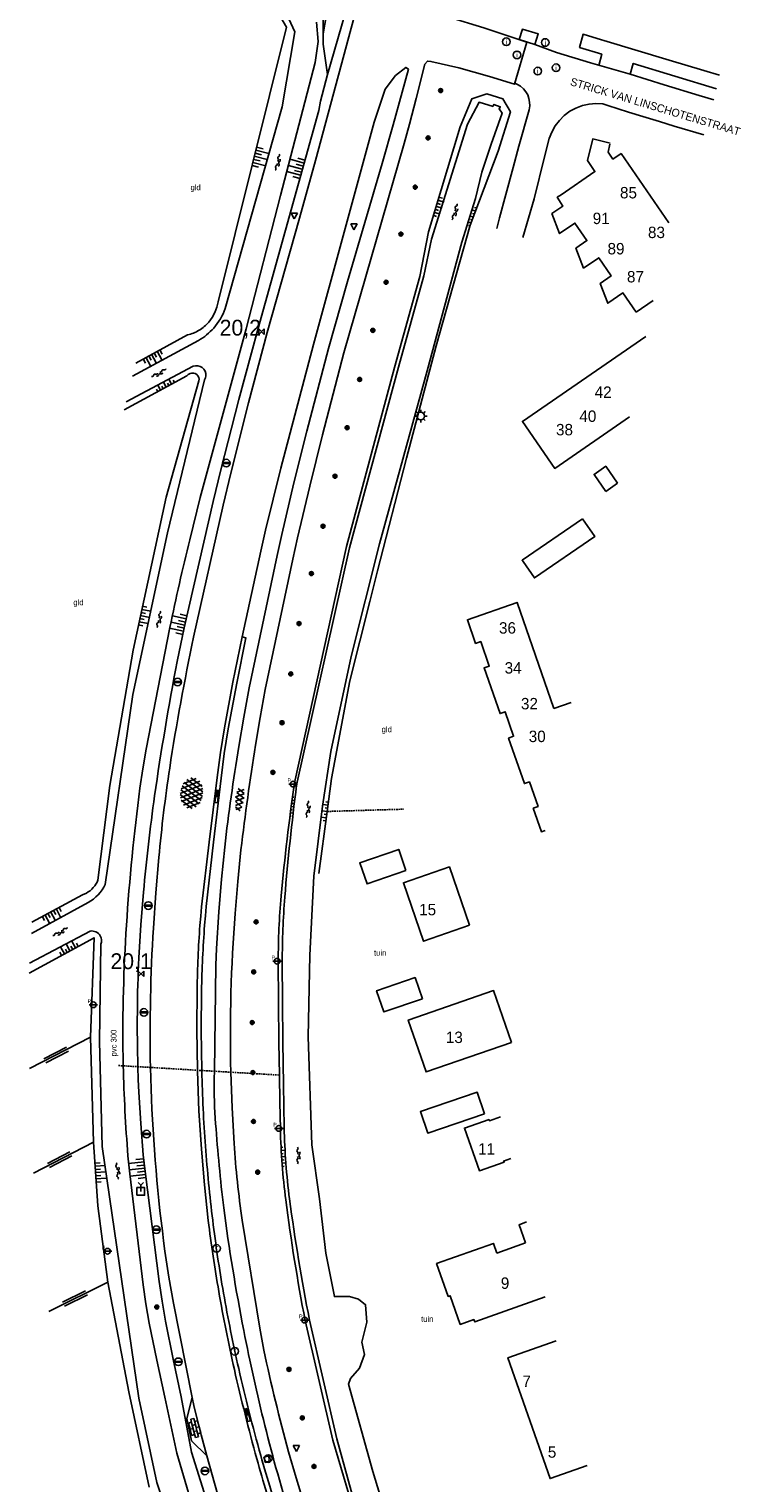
# Model space of a CAD drawing. Header units: metres. Extents: x 121538 to 126242, y 445257 to 454505.
# Tile 43 of 83: x 122123 to 122234, y 452677 to 452907. Entities that reach past the tile are written whole.
import ezdxf
from ezdxf.enums import TextEntityAlignment as Align

# ---------------------------------------------------------------- set-up
doc = ezdxf.new("R2010")
doc.units = ezdxf.units.M
doc.linetypes.add('GREPPEL', pattern=[100, 100, 0])
doc.linetypes.add('STIPPELFIJN', pattern=[0.375, 0.25, -0.125])
for name, color, linetype in [('B01_F', 8, 'Continuous'), ('B01_T', 8, 'Continuous'), ('SYMBD01', 8, 'Continuous'), ('SYMBD02', 8, 'Continuous'), ('SYMBD04', 8, 'Continuous'), ('SYMBD05', 8, 'Continuous'), ('TEK-D05', 8, 'Continuous'), ('TEK-D06', 8, 'Continuous'), ('TEK-D20', 7, 'Continuous'), ('TER-D07S', 8, 'Continuous'), ('TER-T02', 8, 'RASTER'), ('TER-T07', 8, 'GREPPEL'), ('TER-T09', 8, 'Continuous'), ('TOPOT05', 8, 'STIPPELFIJN'), ('TOPOT06', 8, 'WALB'), ('TOPOT18', 8, 'STIPPELFIJN'), ('TOPOT21', 8, 'Continuous'), ('TOPOT22', 8, 'Continuous'), ('TOPOT23', 8, 'Continuous'), ('TOPOT26', 8, 'Continuous'), ('TOPOT28', 8, 'Continuous'), ('TOPOT30', 8, 'Continuous'), ('TOPOT50', 8, 'Continuous'), ('V00 kant verharding', 8, 'Continuous'), ('WAT-T00', 8, 'Continuous'), ('WEG-T01', 8, 'Continuous'), ('Z02', 8, 'Continuous')]:
    doc.layers.add(name, color=color, linetype=linetype)
doc.styles.add('ISO', font='provutr.shx')
doc.styles.add('rtw_iso', font='iso-rtw.shx')
doc.linetypes.add('RASTER', pattern='A,0.25,-0.25,[150,BLOK.SHX,S=0.25,R=0,X=0,Y=0],-0.25,0.25', length=1)
doc.linetypes.add('WALB', pattern='A,0.5,[155,BLOK.SHX,S=0.25,R=0,X=0,Y=0],0.5', length=1)

# ---------------------------------------------------------------- blocks, each defined once
blk = doc.blocks.new('GREP')
at = {"linetype": 'Continuous'}
for p, q in [((-0.35, 2), (-0.35, -2)), ((0.35, 2), (0.35, -2))]:
    blk.add_line(p, q, dxfattribs=at)
blk = doc.blocks.new('talud')
for p, q in [((0, 0.75), (0.5, 0.75)), ((0, 0.5), (1, 0.5)), ((0, 0.25), (0.5, 0.25)), ((0, 0), (1, 0)), ((0, -0.25), (0.5, -0.25)), ((0, -0.5), (1, -0.5)), ((0, -0.75), (0.5, -0.75))]:
    blk.add_line(p, q)
blk = doc.blocks.new('water-m')
at = {"linetype": 'Continuous'}
for centre, start, end in [((-0.01, 0.75), 129.7446, 230.2554), ((-0.32, 1.12), 309.7446, 50.2554), ((-0.32, 0.37), 309.7446, 50.2554), ((0.32, 0.01), 129.7446, 230.2554), ((0, 0.38), 309.7446, 50.2554), ((-0.01, -0.74), 129.7446, 230.2554), ((-0.32, -0.37), 309.7446, 50.2554), ((-0.32, -1.12), 309.7446, 50.2554), ((0, -0.37), 309.7446, 50.2554)]:
    blk.add_arc(centre, 0.244, start, end, dxfattribs=at)
blk = doc.blocks.new('asfalt-xl')
at = {"linetype": 'Continuous'}
for p, q in [((0.41, 2.41), (-1.51, 1.29)), ((0.41, 2.41), (-1.51, 1.29)), ((1.52, 1.29), (-0.43, 2.4)), ((1.52, 1.29), (-0.43, 2.4)), ((1.4, 1.54), (-1.75, -0.3)), ((1.4, 1.54), (-1.75, -0.3)), ((1.41, -1.53), (-1.75, 0.28)), ((1.41, -1.53), (-1.75, 0.28)), ((1.01, 2.03), (-1.74, 0.43)), ((1.01, 2.03), (-1.74, 0.43)), ((1.65, -0.94), (-1.64, 0.94)), ((1.65, -0.94), (-1.64, 0.94)), ((1.64, 0.96), (-1.63, -0.95)), ((1.64, 0.96), (-1.63, -0.95)), ((1.77, -0.29), (-1.4, 1.52)), ((1.77, -0.29), (-1.4, 1.52)), ((1.76, 0.3), (-1.39, -1.53)), ((1.76, 0.3), (-1.39, -1.53)), ((1.75, 0.44), (-1.02, 2.02)), ((1.75, 0.44), (-1.02, 2.02)), ((1.02, -2.03), (-1.74, -0.45)), ((1.02, -2.03), (-1.74, -0.45)), ((0.41, -2.41), (-1.49, -1.33)), ((0.41, -2.41), (-1.49, -1.33)), ((1.75, -0.43), (-1, -2.03)), ((1.75, -0.43), (-1, -2.03)), ((1.53, -1.28), (-0.41, -2.41)), ((1.53, -1.28), (-0.41, -2.41))]:
    blk.add_line(p, q, dxfattribs=at)
blk = doc.blocks.new('asfalt-m')
for p, q in [((-0.63, 0.38), (0.64, 1.04)), ((-0.63, 0.4), (0.66, -0.42)), ((-0.57, -0.3), (0.73, 0.38)), ((-0.53, 1.07), (0.74, 0.27)), ((-0.52, 1.14), (0.54, 1.69)), ((-0.43, 1.75), (0.63, 1.08)), ((-0.56, -0.38), (0.58, -1.1)), ((-0.49, -0.96), (0.67, -0.36)), ((-0.46, -1.19), (0.39, -1.73)), ((-0.34, -1.59), (0.57, -1.11))]:
    blk.add_line(p, q)
blk = doc.blocks.new('Prov-grensst')
blk.add_line((-0.67, 0), (0.67, 0))
blk.add_circle((0, 0), 0.45)
at = {"style": 'ISO'}
blk.add_text('P', height=0.6, dxfattribs=at).set_placement((-0.61, 0.58), align=Align.MIDDLE)
blk = doc.blocks.new('lichtmast')
for p, q in [((-0.6, 0), (-1, 0)), ((-0.71, 0.71), (-0.42, 0.42)), ((0, 0.6), (0, 1)), ((0.42, 0.42), (0.71, 0.71)), ((0.6, 0), (1, 0)), ((-0.42, -0.42), (-0.71, -0.71)), ((0, -0.6), (0, -1)), ((0.42, -0.42), (0.71, -0.71))]:
    blk.add_line(p, q)
blk.add_circle((0, 0), 0.6)
blk = doc.blocks.new('kilometerpaal')
for p, q in [((-0.44, 0.44), (0.44, -0.44)), ((-0.44, -0.44), (-0.44, 0.44)), ((0.44, 0.44), (-0.44, -0.44)), ((0.44, -0.44), (0.44, 0.44))]:
    blk.add_line(p, q)
at = {"style": 'rtw_iso'}
blk.add_attdef('KILOMETERPAAL', (0.59, 0.87), '', height=2.5, dxfattribs=at)
blk = doc.blocks.new('BOOM')
for radius in [0.315, 0.225, 0.135]:
    blk.add_circle((0, 0), radius)
blk = doc.blocks.new('verkeersbord')
for p, q in [((0.5, 0.32), (-0.5, 0.32)), ((-0.5, 0.32), (0, -0.6)), ((0, -0.6), (0.5, 0.32))]:
    blk.add_line(p, q)
blk = doc.blocks.new('inspectieput')
blk.add_circle((0, 0), 0.6)
at = {"style": 'ISO'}
blk.add_text('i', height=0.8, dxfattribs=at).set_placement((0, 0), align=Align.MIDDLE)
blk = doc.blocks.new('kolk')
blk.add_circle((0, 0), 0.6)
at = {"style": 'ISO'}
blk.add_text('r', height=0.933, dxfattribs=at).set_placement((0.06, -0.33), align=Align.CENTER)
blk = doc.blocks.new('balise')
blk.add_hatch(color=256).paths.add_polyline_path([(0.6, 0, 0.086579), (0.56, 0.2), (-0.56, 0.2, 0.086579), (-0.6, 0, 0.085386), (-0.57, -0.2), (0.57, -0.2, 0.085386)])
blk.add_circle((0, 0), 0.6)
blk = doc.blocks.new('wegwijzer-mp')
for q in [(-0.42, 1.42), (0.42, 1.42), (0, 0)]:
    blk.add_line((0, 1), q)
blk.add_lwpolyline([(-0.6, -0.6), (0.6, -0.6), (0.6, 0.6), (-0.6, 0.6)], close=True)
blk = doc.blocks.new('klinkers-l')
at = {"linetype": 'Continuous'}
for p, q in [((-0.25, 1), (-0.75, 1)), ((-0.75, 1), (-0.75, 0)), ((-0.25, 0), (-0.75, 0)), ((-0.75, 0), (-0.75, -1)), ((0.25, 1.5), (-0.25, 1.5)), ((-0.25, 1.5), (-0.25, 0.5)), ((0.25, 0.5), (-0.25, 0.5)), ((-0.25, 0.5), (-0.25, -0.5)), ((0.25, 0.5), (0.25, 1.5)), ((0.75, 1), (0.25, 1)), ((0.25, -0.5), (0.25, 0.5)), ((0.75, 0), (0.75, 1)), ((-0.75, -1), (-0.25, -1)), ((-0.25, -0.5), (-0.25, 0)), ((0.25, -0.5), (-0.25, -0.5)), ((-0.25, -0.5), (-0.25, -1.5)), ((-0.25, -1.5), (0.25, -1.5)), ((0.75, 0), (0.25, 0)), ((0.25, 0), (0.25, -0.5)), ((0.25, -1.5), (0.25, -0.5)), ((0.25, -1), (0.75, -1)), ((0.75, -1), (0.75, 0))]:
    blk.add_line(p, q, dxfattribs=at)
blk = doc.blocks.new('bermverhardingblok-s')
at = {"linetype": 'Continuous'}
for p, q in [((-0.2, 1), (-0.2, -1)), ((-0.2, 1), (0.2, 1)), ((0.2, 1), (-0.2, 1)), ((0.2, 0), (-0.2, 0)), ((0.2, -1), (0.2, 1)), ((-0.2, -1), (0.2, -1))]:
    blk.add_line(p, q, dxfattribs=at)
for points in [[(0.1, 0.1), (0.1, 0.9), (-0.1, 0.9), (-0.1, 0.1)], [(0, 0.2), (0, 0.8), (0, 0.8), (0, 0.2)]]:
    blk.add_lwpolyline(points, close=True, dxfattribs=at)

msp = doc.modelspace()

# ---------------------------------------------------------------- linework, layer by layer
at = {"layer": 'B01_F'}
for points in [[(122220.46, 452858.21), (122201, 452844.81), (122206.1, 452837.4), (122217.87, 452845.5)], [(122210.46, 452829.46), (122200.95, 452822.92), (122201.11, 452822.7)], [(122201.11, 452822.7), (122202.89, 452820.11), (122212.39, 452826.65), (122210.46, 452829.46)], [(122205.95, 452799.53), (122200.15, 452816.25), (122192.32, 452813.53), (122193.61, 452809.8), (122194.42, 452810.08), (122195.76, 452806.21), (122194.95, 452805.93), (122197.46, 452798.73), (122198.25, 452799.01), (122199.6, 452795.15), (122198.81, 452794.87), (122201.32, 452787.69), (122202.1, 452787.96), (122203.46, 452784.1), (122202.67, 452783.83)], [(122182.63, 452774.01), (122181.49, 452777.32), (122175.35, 452775.2), (122176.49, 452771.89), (122182.63, 452774.01)], [(122192.67, 452765.35), (122189.49, 452774.57), (122182.24, 452772.07), (122185.42, 452762.85), (122192.67, 452765.35)], [(122185.22, 452753.78), (122184.06, 452757.12), (122178, 452755.03), (122179.16, 452751.69), (122185.22, 452753.78)], [(122199.27, 452746.87), (122196.44, 452755.06), (122182.99, 452750.41), (122185.81, 452742.23), (122199.27, 452746.87)], [(122195.04, 452735.63), (122193.88, 452739.03), (122184.9, 452735.98), (122186.06, 452732.58), (122195.04, 452735.63)], [(122197.55, 452735.15), (122195.8, 452734.54), (122195.74, 452734.73), (122191.86, 452733.38), (122194.21, 452726.64), (122198.09, 452727.99), (122198.02, 452728.18), (122199.18, 452728.58)], [(122196.95, 452713.67), (122196.41, 452715.19), (122187.47, 452712.01), (122189.3, 452706.85), (122189.59, 452706.95), (122191.19, 452702.43), (122193.35, 452703.2), (122193.49, 452702.81), (122204.59, 452706.76)], [(122206.31, 452699.82), (122198.71, 452697.18), (122205.35, 452678.13), (122211.18, 452680.16)]]:
    msp.add_lwpolyline(points, dxfattribs=at)
at = {"layer": 'B01_T'}
for points in [[(122214.84, 452888.69), (122212.08, 452889.35), (122211.26, 452885.91), (122212.43, 452884.2), (122207.09, 452880.53), (122206.48, 452880.13), (122207.39, 452878.75), (122205.65, 452877.56), (122206.86, 452874.41), (122209.26, 452876.07), (122211.17, 452873.3), (122209.42, 452872.09), (122210.63, 452868.96), (122213.04, 452870.59), (122214.98, 452867.75), (122213.23, 452866.54), (122214.44, 452863.42), (122216.85, 452865.05), (122218.94, 452862.03)], [(122224.1, 452876.09), (122216.54, 452887.03), (122215.27, 452886.15), (122214.5, 452887.25), (122214.8, 452888.52)], [(122218.94, 452862.03), (122221.61, 452863.87)], [(122215.98, 452835.05), (122214.14, 452837.73), (122212.29, 452836.45), (122214.13, 452833.77)], [(122214.13, 452833.77), (122215.98, 452835.05)], [(122208.7, 452800.48), (122205.95, 452799.53)], [(122202.67, 452783.83), (122203.98, 452780.11), (122204.6, 452780.32)], [(122201.66, 452718.58), (122200.47, 452718.15), (122201.49, 452715.28)], [(122201.49, 452715.28), (122196.95, 452713.67)]]:
    msp.add_lwpolyline(points, dxfattribs=at)
at = {"layer": 'TER-T02', "flags": 128}
for points in [[(122176.93, 452816.43), (122173.8, 452803.9), (122170.91, 452788.51), (122170.21, 452783.3)], [(122170.21, 452783.3), (122168.89, 452773.54)]]:
    msp.add_lwpolyline(points, dxfattribs=at)
at = {"layer": 'TER-T07'}
for points in [[(122132.89, 452747.71), (122123.3, 452742.77)], [(122133.36, 452731.15), (122123.89, 452726.28)], [(122135.65, 452709.09), (122126.33, 452704.47)]]:
    msp.add_lwpolyline(points, dxfattribs=at)
at = {"layer": 'TER-T09'}
for points in [[(122175.31, 452976.85), (122177.06, 452972.52), (122180.42, 452966.45), (122179.91, 452964.91), (122174.33, 452961.43), (122167.24, 452924.86), (122167.54, 452922.88), (122169.65, 452916.29), (122169.57, 452905.89)], [(122177.09, 452923.13), (122170.28, 452899.51)], [(122169.57, 452905.89), (122169.56, 452904.27), (122170.28, 452899.51)], [(122191.16, 452891.23), (122193, 452895.68), (122195.38, 452896.42), (122197.91, 452895.67), (122199.1, 452893.6), (122197.18, 452887.41)], [(122197.18, 452887.41), (122192.77, 452875.74), (122187.42, 452856.74), (122182.73, 452839), (122178.13, 452821.25), (122176.93, 452816.43)], [(122123.21, 452757.78), (122133.45, 452763.4), (122132.89, 452747.71)], [(122132.89, 452747.71), (122133.36, 452731.15)], [(122133.36, 452731.15), (122134.04, 452721.1), (122135.65, 452709.09)], [(122135.65, 452709.09), (122138.95, 452691.78), (122142.12, 452676.74)]]:
    msp.add_lwpolyline(points, dxfattribs=at)
for points in [[(122140.05, 452854), (122148.2, 452858.43, 0.078098), (122150.02, 452859.18, 0.078098), (122151.53, 452860.44), (122152.07, 452861.16), (122152.51, 452861.95), (122152.83, 452862.79), (122153.02, 452863.67), (122163.78, 452906.97), (122160.57, 452912.49), (122154.06, 452909.15)], [(122170.28, 452899.51), (122169.18, 452895.28), (122168.87, 452893.8), (122159.26, 452859.29), (122156.3, 452848.26), (122153.46, 452837.19), (122152.26, 452832.16), (122147.66, 452812.25), (122146.55, 452806.92, 0.011223), (122142.99, 452785.74, 0.010306), (122141.24, 452770.57), (122140.81, 452765.41), (122140.51, 452760.24, 0.018704), (122140.37, 452743.06), (122140.43, 452741.04), (122140.52, 452739.03), (122140.81, 452734.1), (122141.21, 452729.18), (122141.51, 452726.51), (122143.73, 452709.21), (122144.19, 452706.07), (122144.74, 452702.94), (122145.91, 452696.96), (122147.18, 452691), (122148.83, 452682.29), (122153.05, 452668.74)], [(122191.16, 452891.23), (122186.21, 452874.7), (122184.82, 452867.65), (122180.8, 452853.32), (122173.25, 452825.07), (122165.07, 452787.82, 0.01334), (122162.96, 452769.98, 0.023332), (122162.5, 452759.72), (122162.53, 452753.29), (122162.6, 452746.86), (122162.63, 452744.3), (122162.67, 452741.74), (122162.75, 452737.49), (122162.83, 452733.23, 0.0267), (122163.68, 452722.05, 0.015553), (122166.74, 452703.05), (122171.11, 452684.18), (122175.29, 452669.99)], [(122138.21, 452846.61), (122148.08, 452851.98), (122148.31, 452852.22), (122148.59, 452852.37, -0.582475), (122150, 452851.17), (122144.81, 452832.85), (122139.61, 452808.73), (122135.95, 452787.41), (122134.06, 452772.47, -0.180649), (122132.25, 452770.43), (122131.61, 452770.16), (122123.67, 452765.83)]]:
    msp.add_lwpolyline(points, format="xyb", dxfattribs=at)
at = {"layer": 'TOPOT05', "flags": 128}
msp.add_lwpolyline([(122170.21, 452783.3), (122182.26, 452783.66)], dxfattribs=at)
at = {"layer": 'TOPOT06', "flags": 128}
msp.add_lwpolyline([(122184.25, 452646.71), (122183.77, 452647.61), (122187.11, 452649.97), (122187.68, 452650.92), (122183.23, 452659.72), (122181.79, 452664.68), (122181.28, 452666.45), (122177.41, 452679.26), (122173.58, 452692.99), (122173.9, 452693.92), (122175.3, 452695.54), (122176.08, 452697.66), (122175.65, 452699.64), (122176.48, 452702.78), (122176.27, 452705.53), (122175.13, 452706.4), (122173.73, 452706.84)], dxfattribs=at)
at = {"layer": 'TOPOT18', "flags": 128}
msp.add_lwpolyline([(122137.29, 452743.24), (122138.06, 452743.19), (122140.37, 452743.06), (122142.35, 452742.94), (122149.76, 452742.5), (122150.43, 452742.46), (122152.42, 452742.35), (122155.01, 452742.19), (122162.67, 452741.74), (122162.71, 452741.74)], dxfattribs=at)
at = {"layer": 'TOPOT50'}
msp.add_lwpolyline([(122169.57, 452905.89), (122170.69, 452912.38), (122175.16, 452929.09), (122180.71, 452952.8), (122187.87, 452984.39), (122189.43, 452993.4), (122189.56, 452993.94, 0.296282), (122188.22, 452996.88), (122187.7, 452997.14), (122181.87, 453000.29)], format="xyb", dxfattribs=at)
at = {"layer": 'V00 kant verharding'}
msp.add_lwpolyline([(122219.96, 452892.87), (122222.63, 452892.06), (122224.91, 452891.37), (122229.59, 452889.96)], dxfattribs=at)
at = {"layer": 'WAT-T00'}
for points in [[(122154.4, 452911.04), (122161.27, 452914.58), (122165.11, 452906.23), (122163.1, 452894.39), (122154.15, 452862.62, -0.095486), (122152.32, 452859.51, -0.081565), (122149.93, 452857.56), (122139.54, 452851.95)], [(122150.8, 452667.47), (122146.49, 452682.11), (122144.6, 452690.96), (122143.33, 452696.79), (122142.16, 452702.64), (122141.63, 452705.65), (122141.21, 452708.66), (122139.09, 452726.15), (122138.8, 452729.01, -0.014576), (122138.06, 452743.19), (122138.05, 452743.92), (122138.03, 452744.65, -0.020082), (122138.56, 452765.37, -0.016626), (122140.69, 452786.95), (122141.15, 452790.04), (122141.68, 452793.11), (122145.42, 452812.31, -0.011595), (122148.55, 452826.12), (122150.21, 452832.78), (122157.46, 452859.41), (122162.86, 452880.41), (122168.33, 452901.4), (122168.8, 452904.72), (122168.51, 452907.76)], [(122192.32, 452891.66), (122186.66, 452873.52), (122185.45, 452867.73), (122181.45, 452853.36), (122173.73, 452824.84), (122165.39, 452787.43, 0.011932), (122163.53, 452769.81, 0.020818), (122163.13, 452759.65), (122163.16, 452753.31), (122163.22, 452746.97), (122163.31, 452740.21), (122163.43, 452733.45, 0.027741), (122164.28, 452722.22, 0.016126), (122167.43, 452703.1), (122171.75, 452684.39), (122175.28, 452671.59)], [(122123.57, 452764.07), (122132.54, 452768.94, 0.145498), (122135.23, 452771.78), (122139.56, 452801.74), (122145.03, 452827.23), (122150.87, 452851.37), (122151.01, 452851.67), (122151.07, 452852, 0.550879), (122149.1, 452853.5), (122138.54, 452847.9)], [(122123.3, 452759.36), (122132.82, 452764.43, -0.316978), (122134.43, 452763.69), (122134.57, 452763.38), (122134.63, 452763.04), (122134.62, 452762.7), (122134.53, 452762.37), (122134.31, 452747.04), (122134.74, 452730.47), (122140.54, 452690.82), (122143.34, 452677.5), (122148.72, 452661.61), (122147.76, 452659.58), (122139.43, 452655.02)]]:
    msp.add_lwpolyline(points, format="xyb", dxfattribs=at)
for points in [[(122192.32, 452891.66), (122194.17, 452895.12), (122196.37, 452894.47)], [(122197.34, 452894.07), (122197.78, 452893.39), (122196.09, 452888.49)], [(122196.35, 452894.46), (122196.51, 452894.78), (122197.51, 452894.41), (122197.35, 452894.05)], [(122173.73, 452706.84), (122171.34, 452706.81), (122170.02, 452713.67), (122168.98, 452722.22), (122167.8, 452730.76), (122167.2, 452747.77), (122167.48, 452760.66), (122168.11, 452773.08), (122169.49, 452784.16), (122170.81, 452792.78), (122174.01, 452807.71), (122178.47, 452825.49), (122185.98, 452852.78), (122191.45, 452873.04), (122193.6, 452879.95), (122194.6, 452884.07), (122196.09, 452888.49)]]:
    msp.add_lwpolyline(points, dxfattribs=at)
at = {"layer": 'WEG-T01'}
for points in [[(122191.29, 452922.21), (122190.03, 452917.51), (122188.76, 452912.6), (122188.1, 452909.88), (122188.16, 452909.2), (122189.39, 452908.52), (122194.89, 452906.84), (122201.71, 452904.59), (122199.77, 452897.97), (122195.8, 452899.16), (122190.96, 452900.53), (122186.56, 452901.57), (122186.01, 452901.6), (122185.61, 452901.13), (122184.22, 452895.73), (122183.19, 452891.65)], [(122200.47, 452904.99), (122201, 452906.63), (122203.5, 452905.92), (122202.97, 452904.2)], [(122200.47, 452905), (122202.97, 452904.2), (122203.5, 452905.92), (122201, 452906.63), (122200.47, 452904.99)], [(122211.71, 452901.31), (122206.37, 452902.96), (122202.97, 452904.2)], [(122213.04, 452900.93), (122213.5, 452902.7), (122210.01, 452903.76), (122210.55, 452905.84), (122213.46, 452904.94)], [(122213.46, 452904.94), (122213.81, 452904.83), (122224.15, 452901.77), (122229.58, 452900.12), (122232.07, 452899.39)], [(122180.61, 452891.56), (122182.06, 452896.73), (122183.02, 452900.34), (122182.59, 452900.6), (122181, 452899.34), (122179.37, 452897.18), (122177.62, 452891.96)], [(122211.71, 452901.31), (122217.96, 452899.54)], [(122217.96, 452899.54), (122218.46, 452901.23), (122231.57, 452897.22)], [(122217.96, 452899.54), (122223.36, 452897.87), (122228.84, 452896.2), (122231.17, 452895.49)], [(122199.82, 452898.13), (122200.2, 452897.93), (122200.71, 452897.63), (122201.15, 452897.24), (122201.53, 452896.78), (122201.83, 452896.27), (122202.03, 452895.71), (122202.13, 452895.12), (122202.14, 452894.53), (122202.04, 452893.94), (122200.43, 452888.17)], [(122204.45, 452886.5), (122205.23, 452889.38), (122205.62, 452890.41), (122206.15, 452891.38), (122206.82, 452892.26), (122207.6, 452893.04), (122208.49, 452893.69), (122209.44, 452894.21), (122210.45, 452894.59), (122211.5, 452894.83), (122212.58, 452894.91), (122213.66, 452894.85)], [(122213.66, 452894.85), (122214.46, 452894.59), (122217.72, 452893.54), (122219.96, 452892.87)], [(122177.62, 452891.96), (122172.91, 452874.64), (122168.08, 452856.93), (122162.92, 452837.43), (122161.67, 452832.55), (122160.49, 452827.66), (122159.76, 452824.35), (122156.83, 452810.85)], [(122196.98, 452875.24), (122197.38, 452876.9), (122198.4, 452880.58), (122199.51, 452884.81), (122200.43, 452888.17)], [(122201.04, 452873.8), (122202.87, 452879.9), (122204.45, 452886.5)], [(122148.91, 452690.9), (122148.08, 452687.6), (122148.83, 452684.06), (122151.24, 452681.73)], [(122148.91, 452690.9), (122149.19, 452689.62), (122149.5, 452688.34), (122150.36, 452685.03), (122151.24, 452681.73)], [(122160.32, 452653.36), (122159.35, 452656), (122158.99, 452657), (122155.84, 452666.62), (122152.94, 452675.7), (122152.06, 452678.71), (122151.24, 452681.73)]]:
    msp.add_lwpolyline(points, dxfattribs=at)
for points in [[(122175.64, 452912.88), (122168.36, 452885.94), (122165.84, 452876.82), (122160.73, 452858.82), (122157.8, 452847.74), (122155, 452836.63), (122153.82, 452831.57), (122149.15, 452810.79, 0.014006), (122145.38, 452790.15, 0.014876), (122143.68, 452776.03), (122143.2, 452770.47), (122142.81, 452764.9, 0.020533), (122142.35, 452742.94), (122142.39, 452741.24), (122142.44, 452739.55, 0.024444), (122144.63, 452713.99), (122145.24, 452709.87), (122145.97, 452705.77), (122148.91, 452690.9)], [(122164.69, 452671.3, -0.017684), (122160.39, 452686.49, -0.012466), (122157.06, 452701.46, -0.015965), (122153.89, 452720.83, -0.01114), (122152.62, 452734.07, -0.020802), (122152.4, 452741.19), (122152.42, 452742.35), (122152.64, 452759.07), (122152.74, 452761.72), (122153.12, 452767.5), (122153.54, 452772.6), (122154.05, 452777.69, -0.010671), (122156.27, 452793.53), (122157.06, 452798.17), (122157.93, 452802.79), (122162.31, 452823.65), (122163.04, 452826.98), (122164.97, 452835.13), (122166.98, 452843.27), (122170.41, 452856.27), (122173.39, 452866.86), (122178.88, 452885.44), (122180.61, 452891.56)], [(122166.56, 452674.11), (122165.3, 452678.22), (122164.1, 452682.34, -0.012974), (122160.22, 452698.36), (122159.58, 452701.86), (122156.8, 452718.85, -0.017761), (122155.53, 452730.96), (122155.21, 452736.57), (122155.01, 452742.19, -0.025353), (122155.7, 452767.21), (122156.11, 452772.24), (122156.62, 452777.27, -0.010215), (122158.9, 452793.73), (122159.64, 452798.13), (122160.45, 452802.51), (122164.79, 452823.09), (122165.52, 452826.44), (122167.45, 452834.58), (122169.47, 452842.7), (122172.82, 452855.6), (122182.36, 452888.62), (122183.19, 452891.65)], [(122156.83, 452810.85), (122155.36, 452803.68), (122154.01, 452796.49), (122153.37, 452792.59), (122152.84, 452788.68), (122151.61, 452778.46), (122150.42, 452768.24), (122150.27, 452766.78), (122150.15, 452765.32, 0.01426), (122149.7, 452755.31), (122149.66, 452748.91), (122149.76, 452742.5), (122149.77, 452742.33), (122150, 452736.11), (122150.37, 452730.08), (122150.85, 452724.43), (122151.46, 452718.8, 0.013311), (122153.12, 452707.63, 0.011974), (122155.58, 452695.32, 0.01213), (122159.12, 452681.23, 0.015653), (122162.46, 452670.47)], [(122156.83, 452810.85), (122157.41, 452810.67), (122155.96, 452803.51), (122154.62, 452796.32), (122153.99, 452792.44), (122153.48, 452788.55), (122152.3, 452778.44), (122151.15, 452768.33), (122151, 452766.84), (122150.88, 452765.35, 0.013576), (122150.4, 452755.03), (122150.35, 452748.74), (122150.43, 452742.46), (122150.44, 452742.36, 0.012104), (122151.02, 452730.53, 0.012097), (122152.16, 452718.84, 0.013006), (122153.87, 452707.36, 0.012438), (122156.26, 452695.47, 0.012126), (122159.73, 452681.77, 0.014783), (122163.17, 452670.7)]]:
    msp.add_lwpolyline(points, format="xyb", dxfattribs=at)
msp.add_lwpolyline([(122161.08, 452681.72), (122161.29, 452680.91), (122160.44, 452680.67), (122160.23, 452681.47)], close=True, dxfattribs=at)

# ---------------------------------------------------------------- block references
at = {"layer": 'SYMBD01'}
for name, p, rotation in [('asfalt-xl', (122148.83, 452786.19), 352.0188533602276), ('asfalt-m', (122156.35, 452785.15), 352.3785559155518)]:
    msp.add_blockref(name, p, dxfattribs=dict(at, rotation=rotation))
at = {"layer": 'SYMBD02'}
for name, p, rotation in [('bermverhardingblok-s', (122152.83, 452785.66), 353.3501153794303), ('bermverhardingblok-s', (122157.66, 452688.15), 14.56346622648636), ('klinkers-l', (122149.31, 452686.09), 194.3562866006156)]:
    msp.add_blockref(name, p, dxfattribs=dict(at, rotation=rotation))
at = {"layer": 'SYMBD04', "yscale": 2}
for p, xscale, zscale, rotation in [((122158.72, 452886.6), 2.115375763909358, 2.115375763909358, 346.0459741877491), ((122166.29, 452884.56), 2.280448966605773, 2.280448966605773, 164.4390747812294), ((122187.51, 452878.68), 0.8587911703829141, 0.8587911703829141, 341.9918983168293), ((122193.18, 452877.04), 0.4609594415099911, 0.4609594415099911, 162.4128274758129), ((122142.51, 452855.38), 1.556206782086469, 1.556206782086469, 298.5496099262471), ((122140.79, 452814.19), 1.416674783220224, 1.416674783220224, 347.8197738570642), ((122147.77, 452812.68), 2.232336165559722, 2.232336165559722, 167.2839149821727), ((122126.63, 452767.43), 1.422302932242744, 1.422302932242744, 298.5961974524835), ((122163.02, 452728.84), 0.60282255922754, 0.60282255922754, 3.601228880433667), ((122133.68, 452726.36), 1.641531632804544, 1.641531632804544, 3.870445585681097), ((122141.45, 452727.06), 2.450449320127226, 2.450449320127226, 186.5707471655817)]:
    msp.add_blockref('talud', p, dxfattribs=dict(at, xscale=xscale, zscale=zscale, rotation=rotation))
at = {"layer": 'SYMBD04', "linetype": 'Continuous', "yscale": 2}
for p, xscale, zscale, rotation in [((122144.81, 452850.2), 0.875534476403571, 0.875534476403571, 118.5680446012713), ((122164.55, 452784.07), 0.4191589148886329, 0.4191589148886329, 352.3655135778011), ((122170.21, 452783.3), 0.815716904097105, 0.815716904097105, 172.2788223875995), ((122129.66, 452761.31), 1.187475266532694, 1.187475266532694, 118.7512325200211)]:
    msp.add_blockref('talud', p, dxfattribs=dict(at, xscale=xscale, zscale=zscale, rotation=rotation))
at = {"layer": 'SYMBD05'}
for p, rotation in [((122162.49, 452885.62), 345.5820425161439), ((122190.43, 452877.8), 342.6000891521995), ((122143.72, 452852.35), 298.1846646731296), ((122143.78, 452813.55), 347.813563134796), ((122128.17, 452764.24), 298.7401570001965), ((122165.7, 452729.06), 0.02924699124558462), ((122137.23, 452726.63), 6.592580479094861)]:
    msp.add_blockref('water-m', p, dxfattribs=dict(at, rotation=rotation))
at = {"layer": 'SYMBD05', "linetype": 'Continuous', "rotation": 353.4328325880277}
msp.add_blockref('water-m', (122167.23, 452783.65), dxfattribs=at)
at = {"layer": 'TER-D07S'}
for p, rotation in [((122127.48, 452744.92), 117.2619027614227), ((122128.03, 452728.41), 117.2162977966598), ((122130.45, 452706.51), 116.4025660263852)]:
    msp.add_blockref('GREP', p, dxfattribs=dict(at, rotation=rotation))
at = {"layer": 'TOPOT21'}
msp.add_blockref('lichtmast', (122184.97, 452845.63), dxfattribs=at)
at = {"layer": 'TOPOT22'}
for p in [(122164.85, 452787.62), (122162.33, 452759.68), (122133.34, 452752.82), (122162.6, 452733.33), (122135.58, 452713.97), (122166.66, 452703.11)]:
    msp.add_blockref('Prov-grensst', p, dxfattribs=at)
at = {"layer": 'TOPOT23'}
for p in [(122152.78, 452714.41), (122155.64, 452698.2), (122160.92, 452681.27)]:
    msp.add_blockref('kolk', p, dxfattribs=at)
at = {"layer": 'TOPOT26'}
for p in [(122188.1, 452896.97), (122186.12, 452889.5), (122184.09, 452881.73), (122181.83, 452874.33), (122179.5, 452866.74), (122177.41, 452859.15), (122175.33, 452851.41), (122173.35, 452843.8), (122171.44, 452836.16), (122169.56, 452828.28), (122167.72, 452820.81), (122165.77, 452812.93), (122164.47, 452804.99), (122163.09, 452797.29), (122161.65, 452789.46), (122159.01, 452765.89), (122158.63, 452758.01), (122158.39, 452750.02), (122158.49, 452742.14), (122158.59, 452734.42), (122159.26, 452726.43), (122143.35, 452705.17), (122164.19, 452695.34), (122166.29, 452687.69), (122168.13, 452680.03)]:
    msp.add_blockref('BOOM', p, dxfattribs=at)
at = {"layer": 'TOPOT28'}
for p in [(122198.46, 452904.66, -0.05), (122204.6, 452904.54, -0.07), (122200.14, 452902.58, -0.21), (122203.42, 452900.04, -0.27), (122206.31, 452900.55, -0.36)]:
    msp.add_blockref('inspectieput', p, dxfattribs=at)
at = {"layer": 'TOPOT30'}
for name, p in [('verkeersbord', (122165.01, 452877.32)), ('verkeersbord', (122174.42, 452875.62)), ('balise', (122154.3, 452838.23)), ('balise', (122146.62, 452803.71)), ('balise', (122142.01, 452768.46)), ('balise', (122141.31, 452751.62)), ('balise', (122141.74, 452732.44)), ('wegwijzer-mp', (122140.82, 452723.4)), ('balise', (122143.27, 452717.36)), ('balise', (122146.74, 452696.53)), ('verkeersbord', (122165.36, 452682.99)), ('balise', (122150.94, 452679.33))]:
    msp.add_blockref(name, p, dxfattribs=at)
ref = msp.add_blockref('kilometerpaal', (122159.86, 452858.93), dxfattribs=at)
ref.add_attrib('KILOMETERPAAL', '20,2', (122153.26, 452858.33), dxfattribs={"height": 2.5, "style": 'rtw_iso'})
ref = msp.add_blockref('kilometerpaal', (122140.84, 452757.7), dxfattribs=at)
ref.add_attrib('KILOMETERPAAL', '20,1', (122136.04, 452758.44), dxfattribs={"height": 2.5, "style": 'rtw_iso'})

# ---------------------------------------------------------------- texts
at = {"layer": 'TEK-D05', "style": 'ISO'}
for s, p in [('gld', (122148.66, 452881.24)), ('gld', (122130.19, 452815.82)), ('gld', (122178.8, 452795.8)), ('tuin', (122177.59, 452760.56)), ('tuin', (122185.02, 452702.83))]:
    msp.add_text(s, height=0.9, dxfattribs=at).set_placement(p)
at = {"layer": 'TEK-D06', "style": 'ISO'}
msp.add_text('STRICK VAN LINSCHOTENSTRAAT', height=1.25, rotation=343.3087, dxfattribs=at).set_placement((122208.43, 452897.83))
at = {"layer": 'TEK-D20', "style": 'ISO'}
msp.add_text('pvc 300', height=0.9, rotation=90.1364, dxfattribs=at).set_placement((122137, 452744.68))
at = {"layer": 'Z02', "style": 'ISO'}
for s, p in [('85', (122216.38, 452879.96)), ('91', (122212.08, 452875.91)), ('83', (122220.79, 452873.7)), ('89', (122214.41, 452871.13)), ('87', (122217.48, 452866.71)), ('42', (122212.38, 452848.51)), ('38', (122206.29, 452842.6)), ('40', (122209.97, 452844.72)), ('36', (122197.3, 452811.34)), ('34', (122198.19, 452805.04)), ('32', (122200.76, 452799.4)), ('30', (122201.99, 452794.24)), ('15', (122184.71, 452766.93)), ('13', (122188.92, 452746.79)), ('11', (122194, 452729.19)), ('9', (122197.59, 452708.03)), ('7', (122200.99, 452692.56)), ('5', (122205, 452681.41))]:
    msp.add_text(s, height=1.8, dxfattribs=at).set_placement(p)

doc.saveas('drawing.dxf')
